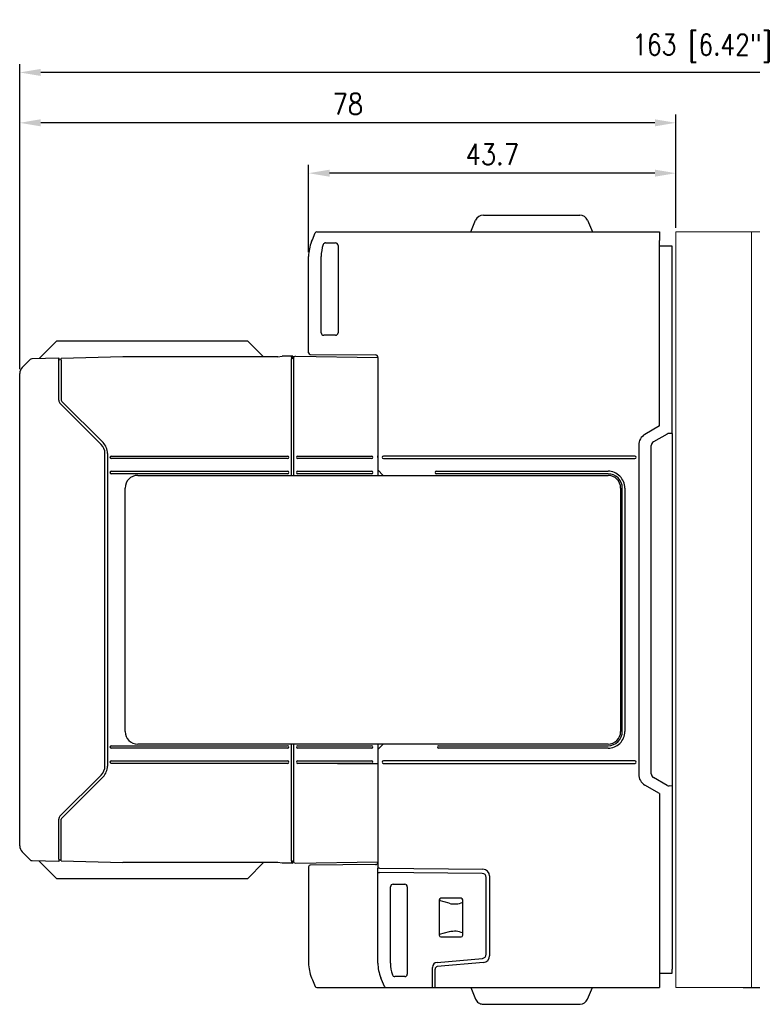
# Model space of a CAD drawing. Header units: millimetres. Extents: x -556 to 0, y 0 to 403.
# Tile 21 of 30: x -342 to -254, y 169 to 287. Entities that reach past the tile are written whole.
import ezdxf

# ---------------------------------------------------------------- set-up
doc = ezdxf.new("R2010")
doc.units = ezdxf.units.MM
doc.header["$LTSCALE"] = 2
doc.layers.get('DEFPOINTS').update_dxf_attribs({"color": 3})
doc.layers.add('0-DIM', color=3, linetype='Continuous')
doc.styles.add('ROMANS', font='romans.shx', dxfattribs={"width": 0.85})
doc.dimstyles.new('STAND01', dxfattribs={"dimtxt": 2.5, "dimasz": 2.5, "dimexe": 1, "dimexo": 0.5, "dimgap": 1, "dimtad": 1, "dimdec": 8, "dimdsep": 46, "dimtxsty": 'ROMANS', "dimcen": 0.09, "dimadec": 8, "dimazin": 2, "dimtp": 0.05, "dimtm": 0.05, "dimtfac": 0.6, "dimtdec": 8, "dimtmove": 0, "dimatfit": 0, "dimfxl": 1, "dimtolj": 1, "dimarcsym": 0})

# ---------------------------------------------------------------- blocks, each defined once
blk = doc.blocks.new('*D39')
at = {"layer": '0-DIM', "color": 0, "lineweight": -2, "transparency": 16777216}
for p, q in [((-341.73, 244.99), (-341.73, 275.35)), ((-263.6, 261.85), (-263.6, 275.35)), ((-266.1, 274.35), (-339.23, 274.35))]:
    blk.add_line(p, q, dxfattribs=at)
at = {"layer": '0-DIM', "color": 0, "transparency": 16777216}
for points in [[(-339.23, 274.77), (-339.23, 273.93), (-341.73, 274.35)], [(-266.1, 274.77), (-266.1, 273.93), (-263.6, 274.35)]]:
    blk.add_solid(points, dxfattribs=at)
at = {"layer": 'DEFPOINTS', "color": 0, "transparency": 16777216}
for p in [(-341.73, 274.35), (-263.6, 261.35), (-341.73, 244.49)]:
    blk.add_point(p, dxfattribs=at)
at = {"layer": '0-DIM', "color": 0, "transparency": 16777216, "insert": (-302.66, 276.6), "char_height": 2.5, "attachment_point": 5, "style": 'ROMANS'}
blk.add_mtext('\\A1;78', dxfattribs=at)
blk = doc.blocks.new('*D40')
at = {"layer": '0-DIM', "color": 0, "lineweight": -2, "transparency": 16777216}
for p, q in [((-341.73, 244.99), (-341.73, 281.35)), ((-181.1, 280.35), (-339.23, 280.35)), ((-178.6, 235.42), (-178.6, 281.35))]:
    blk.add_line(p, q, dxfattribs=at)
at = {"layer": '0-DIM', "color": 0, "transparency": 16777216}
for points in [[(-339.23, 280.77), (-339.23, 279.93), (-341.73, 280.35)], [(-181.1, 280.77), (-181.1, 279.93), (-178.6, 280.35)]]:
    blk.add_solid(points, dxfattribs=at)
at = {"layer": 'DEFPOINTS', "color": 0, "transparency": 16777216}
for p in [(-341.73, 280.35), (-341.73, 244.49), (-178.6, 234.92)]:
    blk.add_point(p, dxfattribs=at)
at = {"layer": '0-DIM', "color": 0, "transparency": 16777216, "insert": (-260.16, 283.25), "char_height": 2.5, "attachment_point": 5, "style": 'ROMANS'}
blk.add_mtext('\\A1;163 [6.42"]', dxfattribs=at)
blk = doc.blocks.new('*D41')
at = {"layer": '0-DIM', "color": 0, "lineweight": -2, "transparency": 16777216}
for p, q in [((-307.33, 258.93), (-307.33, 269.35)), ((-263.6, 261.85), (-263.6, 269.35)), ((-266.1, 268.35), (-304.83, 268.35))]:
    blk.add_line(p, q, dxfattribs=at)
at = {"layer": '0-DIM', "color": 0, "transparency": 16777216}
for points in [[(-304.83, 268.77), (-304.83, 267.93), (-307.33, 268.35)], [(-266.1, 268.77), (-266.1, 267.93), (-263.6, 268.35)]]:
    blk.add_solid(points, dxfattribs=at)
at = {"layer": 'DEFPOINTS', "color": 0, "transparency": 16777216}
for p in [(-307.33, 268.35), (-263.6, 261.35), (-307.33, 258.43)]:
    blk.add_point(p, dxfattribs=at)
at = {"layer": '0-DIM', "color": 0, "transparency": 16777216, "insert": (-285.46, 270.6), "char_height": 2.5, "attachment_point": 5, "style": 'ROMANS'}
blk.add_mtext('\\A1;43.7', dxfattribs=at)
blk = doc.blocks.new('CGI1005-00')
at = {"extrusion": (-1, 4.89859e-16, 2.22045e-16)}
for p, q in [((-288.03, 261.35), (-287.43966966, 262.74073113)), ((-286.51916481, 263.35), (-275.04083519, 263.35)), ((-274.12033034, 262.74073113), (-273.53, 261.35)), ((-306.97227184, 260.19275473), (-306.87235408, 260.42814623)), ((-306.87235408, 260.42814623), (-306.53277423, 261.22814623)), ((-306.34867325, 261.35), (-265.53, 261.35)), ((-265.53, 261.35), (-265.53, 260.35)), ((-305.31865475, 260.05), (-304.13, 260.05)), ((-303.83, 259.75), (-303.83, 249.35)), ((-265.53, 238.25), (-265.53, 260.35)), ((-264.03, 259.65), (-265.53, 259.64214595)), ((-264.03, 259.15000685), (-264.03, 259.65)), ((-307.33, 246.9702589), (-307.33, 258.43446465)), ((-305.83, 249.35), (-305.83, 258.43446465)), ((-264.03, 238.98828758), (-264.03, 259.15000685)), ((-304.13, 249.05), (-305.53, 249.05)), ((-307.13174531, 246.77026652), (-299.37738204, 246.70259521)), ((-299.08, 246.40260664), (-299.08, 234.7)), ((-265.53, 238.25), (-267.28, 237.23963703)), ((-264.03, 237.35), (-264.03, 238.98828758)), ((-264.6419847, 237.27661807), (-266.28, 236.3309095)), ((-264.03, 237.35), (-264.4007109, 237.34352922)), ((-264.03, 237.35), (-264.03, 195.35)), ((-268.03, 235.94059892), (-268.03, 196.75940108)), ((-266.53, 196.80210321), (-266.53, 235.89789679)), ((-299.08, 234.5), (-299.08, 234.7)), ((-268.48, 234.65), (-298.43007615, 234.65)), ((-299.08, 234.5), (-299.08, 233)), ((-298.43007615, 234.35), (-268.48, 234.35)), ((-327.68, 232.35000001), (-271.68, 232.35000001)), ((-299.08, 233.19984767), (-299.07987368, 233.19971913)), ((-299.08, 233), (-298.44124678, 232.35000001)), ((-292.13, 232.85), (-271.67999998, 232.84999998)), ((-271.67999998, 232.54999998), (-292.13, 232.55)), ((-329.18, 201.85000001), (-329.18, 230.85000001)), ((-270.18, 230.85000001), (-270.18, 201.85000001)), ((-269.98, 201.85000001), (-269.98, 230.85)), ((-269.68, 230.85), (-269.68, 201.85000001)), ((-271.68, 200.35000001), (-327.68, 200.35000001)), ((-298.44124677, 200.35000001), (-299.08, 199.7)), ((-299.08, 199.7), (-299.08, 198.2)), ((-291.83, 200.15), (-271.68, 200.15)), ((-271.68, 199.85), (-291.83, 199.85)), ((-268.48, 198.35), (-298.43007615, 198.35)), ((-303.9, 198), (-308.63263288, 198.04423021)), ((-299.08, 198), (-303.9, 198)), ((-299.08, 198.2), (-299.08, 198)), ((-299.08, 198), (-299.08, 185.55)), ((-298.43007615, 198.05), (-268.48, 198.05)), ((-264.6419847, 195.42338193), (-266.28, 196.3690905)), ((-265.53, 194.45), (-267.28, 195.46036297)), ((-264.03, 195.35), (-264.4007109, 195.35647078)), ((-264.03, 195.35), (-264.03, 193.71171242)), ((-265.53, 194.45), (-265.53, 172.35)), ((-264.03, 193.71171242), (-264.03, 188.15)), ((-264.03, 188.15), (-264.03, 173.54999315)), ((-307.33, 185.7297411), (-307.33, 174.26553535)), ((-299.37738204, 185.99740479), (-307.13174531, 185.92973348)), ((-299.08, 185.05), (-299.08, 185.55)), ((-298.88, 185.54825463), (-299.08, 185.55)), ((-298.88, 185.54825463), (-286.57301877, 185.44085323)), ((-299.08, 185.05), (-298.88, 185.04825463)), ((-299.08, 174.26553535), (-299.08, 185.05)), ((-286.67563673, 184.94174876), (-298.88, 185.04825463)), ((-286.18, 175.31809303), (-286.18, 184.4417678)), ((-285.78, 184.64088369), (-285.78, 175.1268419)), ((-297.58, 174.26553535), (-297.58, 183.35004569)), ((-297.28004569, 183.65), (-295.87995431, 183.65)), ((-295.58, 183.35004569), (-295.58, 172.94995431)), ((-291.58, 181.975), (-291.58003046, 181.975)), ((-289.18, 181.975), (-291.58, 181.975)), ((-289.17996954, 181.975), (-289.18, 181.975)), ((-291.78, 181.77503046), (-291.78, 181.775)), ((-291.78, 181.775), (-291.78, 177.575)), ((-290.58594996, 181.38045673), (-291.78, 181.70192229)), ((-288.98, 181.775), (-288.98, 181.77503046)), ((-288.98, 177.575), (-288.98, 181.775)), ((-290.58594996, 177.96954327), (-291.78, 177.64807772)), ((-291.78, 177.575), (-291.78, 177.57496954)), ((-291.58003046, 177.375), (-291.58, 177.375)), ((-291.58, 177.375), (-289.18, 177.375)), ((-289.18, 177.375), (-289.17996954, 177.375)), ((-288.98, 177.57496954), (-288.98, 177.575)), ((-292.03229344, 174.34791811), (-286.63642213, 174.81999568)), ((-292.58, 172.35001371), (-292.58, 173.7502013)), ((-286.5102754, 174.32988614), (-292.00614672, 173.84905971)), ((-306.97227184, 172.50724527), (-306.87235408, 172.27185377)), ((-298.63540926, 172.30260986), (-298.72227184, 172.50724527)), ((-295.87995431, 172.65), (-297.0686878, 172.65)), ((-292.28, 172.35), (-292.28, 173.5502013)), ((-265.53, 173.05785405), (-264.03, 173.05)), ((-264.03, 173.05), (-264.03, 173.54999315)), ((-306.87235408, 172.27185377), (-306.53277423, 171.47185377)), ((-306.34867325, 171.35), (-292.28, 171.35)), ((-298.28277423, 171.47185377), (-298.63540926, 172.30260986)), ((-298.29506832, 171.50081686), (-298.30587557, 171.52627712)), ((-292.58, 171.35), (-292.58, 172.35001371)), ((-292.28, 171.35), (-292.28, 172.35)), ((-292.28, 171.35), (-265.53, 171.35)), ((-288.03, 171.35), (-287.43966966, 169.95926887)), ((-274.12033034, 169.95926887), (-273.53, 171.35)), ((-265.53, 172.35), (-265.53, 171.35)), ((-286.51916481, 169.35), (-275.04083519, 169.35))]:
    blk.add_line(p, q, dxfattribs=at)
at = {"extrusion": (-1, 2.44929e-16, 2.22045e-16)}
for p, q in [((-298.7, 261.35), (-297.7, 261.35)), ((-297.7, 261.35), (-265.53, 261.35)), ((-298.7, 171.35), (-297.7, 171.35)), ((-297.7, 171.35), (-265.53, 171.35))]:
    blk.add_line(p, q, dxfattribs=at)
at = {"color": 0, "linetype": 'Continuous', "lineweight": 0, "extrusion": (-1, 5.66554e-16, 4.46432e-16)}
for p, q in [((-263.6, 171.35), (-263.6, 261.35)), ((-255.6, 261.35), (-263.6, 261.35)), ((-254.6, 261.35), (-255.6, 261.35)), ((-254.6, 171.35), (-254.6, 261.35)), ((-253.6, 261.35), (-254.6, 261.35)), ((-263.6, 171.35), (-255.6, 171.35))]:
    blk.add_line(p, q, dxfattribs=at)
at = {"extrusion": (-1, 2.44929e-16, -3.44509e-16)}
for p, q in [((-339.39715777, 246.28931316), (-337.33647093, 248.35)), ((-314.58, 248.35), (-337.33647093, 248.35)), ((-314.58, 248.35), (-312.6975311, 246.4675311)), ((-340.24640069, 246.26707411), (-337.08, 246.34999238)), ((-337.08, 241.30710678), (-337.08, 246.34999238)), ((-329.44230812, 246.4675311), (-336.78, 246.27537956)), ((-310.97525351, 246.4675311), (-329.44230812, 246.4675311)), ((-310.97525351, 246.4675311), (-310.48, 246.55)), ((-309.18886704, 246.55), (-310.48, 246.55)), ((-309.18886704, 246.55), (-310.48, 246.55)), ((-309.18886704, 246.55), (-309.38, 246.4544408)), ((-309.38, 246.45355288), (-309.38, 246.4544408)), ((-309.38, 246.45355288), (-309.38, 246.2535605)), ((-309.18886704, 246.55), (-309.18886704, 246.25)), ((-309.18886704, 246.55), (-309.18886704, 246.25)), ((-308.90981312, 246.54702926), (-309.08, 246.46491304)), ((-309.08, 246.46491304), (-309.08, 246.45355288)), ((-309.08, 246.25353003), (-309.08, 246.45355288)), ((-308.90981312, 246.54702926), (-299.08, 246.3754427)), ((-341.43710678, 245.19289322), (-340.5490377, 246.0809623)), ((-340.5490377, 246.0809623), (-340.45070309, 246.17929691)), ((-337.08, 246.26669109), (-337.08, 246.25396381)), ((-337.08, 246.25396381), (-337.08, 246.05394883)), ((-336.78, 246.17979151), (-337.08, 246.17193573)), ((-336.78, 246.27537956), (-336.78, 246.26140135)), ((-336.78, 246.06134039), (-336.78, 246.26140135)), ((-336.78, 246.06134039), (-336.78, 241.30710678)), ((-309.38, 232.35000001), (-309.38, 246.2535605)), ((-309.08, 246.25), (-309.18886704, 246.25)), ((-309.08, 246.25), (-309.18886704, 246.25)), ((-309.08, 232.35000001), (-309.08, 246.25353003)), ((-299.08, 246.0877006), (-299.08, 232.35000001)), ((-341.73, 188.21421356), (-341.73, 244.48578644)), ((-336.93355339, 240.95355339), (-332.01933983, 236.03933983)), ((-336.72142136, 241.16568543), (-331.80720779, 236.25147186)), ((-331.58, 197.72132034), (-331.58, 234.97867966)), ((-331.28, 234.97867966), (-331.28, 197.72132034)), ((-330.83, 234.65), (-309.83, 234.65)), ((-308.63, 234.65), (-299.83, 234.65)), ((-309.83, 234.35), (-330.83, 234.35)), ((-299.83, 234.35), (-308.63, 234.35)), ((-330.83, 232.84999999), (-309.83, 232.84999999)), ((-309.83, 232.54999999), (-330.83, 232.54999999)), ((-308.63, 232.85), (-299.83, 232.85)), ((-299.83, 232.55), (-308.63, 232.55)), ((-330.83, 200.15), (-309.83, 200.15)), ((-309.83, 199.85), (-330.83, 199.85)), ((-309.38, 186.44643951), (-309.38, 200.35000001)), ((-309.08, 186.44647127), (-309.08, 200.35000001)), ((-308.63, 200.15), (-299.83, 200.15)), ((-299.83, 199.85), (-308.63, 199.85)), ((-299.08, 200.35000001), (-299.08, 186.61229754)), ((-330.83, 198.35), (-309.83, 198.35)), ((-308.63, 198.35), (-299.83, 198.35)), ((-309.83, 198.05), (-330.83, 198.05)), ((-299.83, 198.05), (-308.63, 198.05)), ((-332.01933983, 196.66066017), (-336.93355339, 191.74644661)), ((-336.72142136, 191.53431458), (-331.80720779, 196.44852814)), ((-337.08, 186.64605117), (-337.08, 191.39289322)), ((-336.78, 186.63865961), (-336.78, 191.39289322)), ((-340.5490377, 186.6190377), (-341.43710678, 187.50710678)), ((-340.45070309, 186.52070309), (-340.5490377, 186.6190377)), ((-337.08, 186.64605117), (-337.08, 186.35000762)), ((-336.78, 186.52020849), (-337.08, 186.52806427)), ((-336.78, 186.43859866), (-336.78, 186.63865961)), ((-337.08, 186.35000762), (-340.24640069, 186.43292589)), ((-337.33647093, 184.35), (-339.39715777, 186.41068684)), ((-337.08, 186.44603619), (-337.08, 186.43330891)), ((-336.78, 186.43859866), (-336.78, 186.42462044)), ((-336.78, 186.42462044), (-329.44230813, 186.2324689)), ((-310.97525351, 186.2324689), (-329.44230813, 186.2324689)), ((-312.6975311, 186.2324689), (-314.58, 184.35)), ((-310.48, 186.15), (-310.97525351, 186.2324689)), ((-309.18886704, 186.15), (-310.48, 186.15)), ((-309.18886704, 186.15), (-310.48, 186.15)), ((-309.38, 186.44643951), (-309.38, 186.24644712)), ((-309.38, 186.24644712), (-309.38, 186.2455592)), ((-309.38, 186.2455592), (-309.18886704, 186.15)), ((-309.08, 186.45), (-309.18886704, 186.45)), ((-309.18886704, 186.15), (-309.18886704, 186.45)), ((-309.18886704, 186.15), (-309.18886704, 186.45)), ((-309.08, 186.45), (-309.18886704, 186.45)), ((-309.08, 186.24644842), (-309.08, 186.44647127)), ((-309.08, 186.24644842), (-309.08, 186.23508696)), ((-309.08, 186.23508696), (-308.90982289, 186.15296568)), ((-308.90982289, 186.15296568), (-299.08, 186.32455078)), ((-337.33647093, 184.35), (-314.58, 184.35))]:
    blk.add_line(p, q, dxfattribs=at)
at = {"extrusion": (-1, 5.66554e-16, 4.46432e-16)}
for p, q in [((-255.6, 171.35), (-254.6, 171.35)), ((-254.6, 171.35), (-253.6, 171.35))]:
    blk.add_line(p, q, dxfattribs=at)
blk.add_lwpolyline([(-297.35354758, 172.85599957), (-297.35354758, 172.85599957, 0.3237087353), (-297.0686878, 172.65)], format="xyb")
for centre, radius, start, end in [((-286.51916481, 262.35), 1, 90, 157), ((-275.04083519, 262.35), 1, 23, 90), ((-306.34867325, 261.15), 0.2, 90, 157), ((-302.83, 258.43446465), 4.5, 157, 180), ((-301.33, 258.43446465), 4.5, 161.7464467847, 180), ((-305.31865475, 259.75), 0.3, 90, 161.7464467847), ((-304.13, 259.75), 0.3, 0, 90), ((-305.53, 249.35), 0.3, 180, 270), ((-304.13, 249.35), 0.3, 270, 0), ((-307.13, 246.9702589), 0.2, 180, 269.5), ((-299.38, 246.40260664), 0.3, 0, 89.5), ((-340.73, 244.48578644), 1, 135.0000000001, 180), ((-336.58, 241.30710678), 0.5, 180, 224.9999999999), ((-336.58, 241.30710678), 0.2, 180, 224.9999999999), ((-266.53, 235.94059892), 1.5, 120, 180), ((-264.3919847, 236.84360537), 0.5, 91, 120), ((-333.08, 234.97867966), 1.5, 0, 44.9999999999), ((-333.08, 234.97867966), 1.8, 0, 44.9999999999), ((-266.03, 235.89789679), 0.5, 120, 180), ((-330.83, 234.5), 0.15, 90, 270), ((-309.83, 234.5), 0.15, 270, 90), ((-308.63, 234.5), 0.15, 90, 270), ((-299.83, 234.5), 0.15, 270, 90), ((-298.43007615, 234.5), 0.15, 90, 270), ((-268.48, 234.5), 0.15, 270, 90), ((-330.83, 232.69999999), 0.15, 90, 270), ((-327.68, 230.85000001), 1.5, 90, 180), ((-309.83, 232.69999999), 0.15, 270, 90), ((-308.63, 232.69999999), 0.15, 90, 270), ((-299.83, 232.7), 0.15, 270, 90), ((-292.13, 232.7), 0.15, 89.9999999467, 269.9999999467), ((-271.68, 230.85000001), 1.5, 0, 90), ((-271.67999998, 230.85), 1.99999998, 0, 90.0000000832), ((-271.67999998, 230.85), 1.69999998, 0, 90.0000000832), ((-327.68, 201.85000001), 1.5, 180, 270), ((-271.68, 201.85000001), 1.5, 270, 0), ((-271.68, 201.85), 1.7, 270, 0.0000003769), ((-271.68, 201.85), 2, 270, 0.0000003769), ((-330.83, 200), 0.15, 90, 270), ((-309.83, 200.00000001), 0.15, 270, 90), ((-308.63, 200), 0.15, 90, 270), ((-299.83, 200.00000001), 0.15, 270, 90), ((-299.83, 200.00000001), 0.15, 270, 90), ((-291.83, 200), 0.15, 90, 270), ((-330.83, 198.2), 0.15, 90, 270), ((-309.83, 198.19999999), 0.15, 270, 90), ((-308.63, 198.2), 0.15, 90, 270), ((-299.83, 198.19999999), 0.15, 270, 90), ((-299.83, 198.19999999), 0.15, 270, 90), ((-298.43007615, 198.2), 0.15, 90, 270), ((-268.48, 198.2), 0.15, 270, 90), ((-333.08, 197.72132034), 1.5, 315.0000000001, 0), ((-333.08, 197.72132034), 1.8, 315.0000000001, 0), ((-266.53, 196.75940108), 1.5, 180, 240), ((-266.03, 196.80210321), 0.5, 180, 240), ((-264.3919847, 195.85639463), 0.5, 240, 269), ((-336.58, 191.39289322), 0.5, 135.0000000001, 180), ((-336.58, 191.39289322), 0.2, 135.0000000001, 180), ((-340.73, 188.21421356), 1, 180, 224.9999999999), ((-307.13, 185.7297411), 0.2, 90.5, 180), ((-299.38, 186.29739336), 0.3, 270.5, 0), ((-286.58, 184.64088369), 0.8, 0, 89.5), ((-286.68, 184.4417678), 0.5, 0, 89.5), ((-291.58, 181.775), 0.2, 90.0087257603, 179.9912739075), ((-289.18, 181.775), 0.2, 0.0087257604, 89.9912739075), ((-291.58, 177.575), 0.2, 180.0087257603, 269.9912739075), ((-289.18, 177.575), 0.2, 270.0087257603, 359.9912739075), ((-286.68, 175.31809303), 0.5, 275, 0), ((-286.58, 175.1268419), 0.8, 275.0000000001, 359.9999999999), ((-302.83, 174.26553535), 4.5, 180, 203), ((-294.58, 174.26553535), 4.5, 180, 203), ((-293.08, 174.26553535), 4.5, 180, 198.2540039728), ((-291.98, 173.7502013), 0.6, 95, 180), ((-291.98, 173.5502013), 0.3, 95, 180), ((-306.34867325, 171.55), 0.2, 203, 270), ((-298.09867325, 171.55), 0.2, 203, 270), ((-286.51916481, 170.35), 1, 203, 234.7818977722), ((-286.51916481, 170.35), 1, 234.7818977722, 260.7446228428), ((-286.51916481, 170.35), 1, 260.7446228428, 270), ((-275.04083519, 170.35), 1, 270, 272.3173785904), ((-275.04083519, 170.35), 1, 272.3173785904, 337)]:
    blk.add_arc(centre, radius, start, end)
at = {"extrusion": (1.22465e-16, 8.04022e-28, -1)}
blk.add_ellipse((-340.23857106, 245.96716488), major_axis=(-0.21214907, -0.21214907), ratio=0.9999197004, start_param=1.5707963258, end_param=2.3300536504, dxfattribs=at)
for centre, major_axis, ratio, start_param, end_param in [((-298.88, 232.9206315), (-0.17787714, 0.34614489), 0.2641423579, 0.4747966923, 0.5103402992), ((-297.2799543, 183.3499543), (-0.21219666, 0.21219666), 0.9996954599, 5.497939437, 7.0684311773), ((-295.8800457, 183.3499543), (0.21219666, 0.21219666), 0.9996954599, 5.497939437, 7.0684311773), ((-289.95202257, 182.1653423), (-1.5, 0), 0.5773502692, 1.1344640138, 2.2757716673), ((-289.95202257, 177.1846577), (-1.5, 0), 0.5773502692, 4.0074136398, 5.1487212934), ((-295.8800457, 172.9500457), (0.21219666, -0.21219666), 0.9996954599, 5.497939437, 7.0684311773)]:
    blk.add_ellipse(centre, major_axis=major_axis, ratio=ratio, start_param=start_param, end_param=end_param)
at = {"extrusion": (1.22465e-16, 4.73699e-28, -1)}
blk.add_ellipse((-340.23857106, 186.73283513), major_axis=(-0.21214907, 0.21214907), ratio=0.9999197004, start_param=3.9531316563, end_param=4.712388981, dxfattribs=at)
at = {"layer": '0-DIM'}
for base, p1, p2, override, picture, middle in [((-341.729999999, 280.3499999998), (-178.5999999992, 234.9197649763), (-341.729999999, 244.4857864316), {"dimrnd": 0.5}, '*D40', (-260.1649999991, 283.2547619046)), ((-341.73, 274.35), (-263.6, 261.35), (-341.73, 244.48578643), {"dimdec": 0, "dimrnd": 0.1}, '*D39', (-302.665, 276.6)), ((-307.33, 268.35), (-263.6, 261.35), (-307.33, 258.43446466), {"dimdec": 1}, '*D41', (-285.465, 270.6))]:
    dim = blk.add_linear_dim(base=base, p1=p1, p2=p2, angle=180, dimstyle='STAND01', override=override, dxfattribs=at)
    dim.commit()
    dim.dimension.update_dxf_attribs({"geometry": picture, "text_midpoint": middle})

msp = doc.modelspace()

# ---------------------------------------------------------------- block references
msp.add_blockref('CGI1005-00', (0, 0))

doc.saveas('drawing.dxf')
